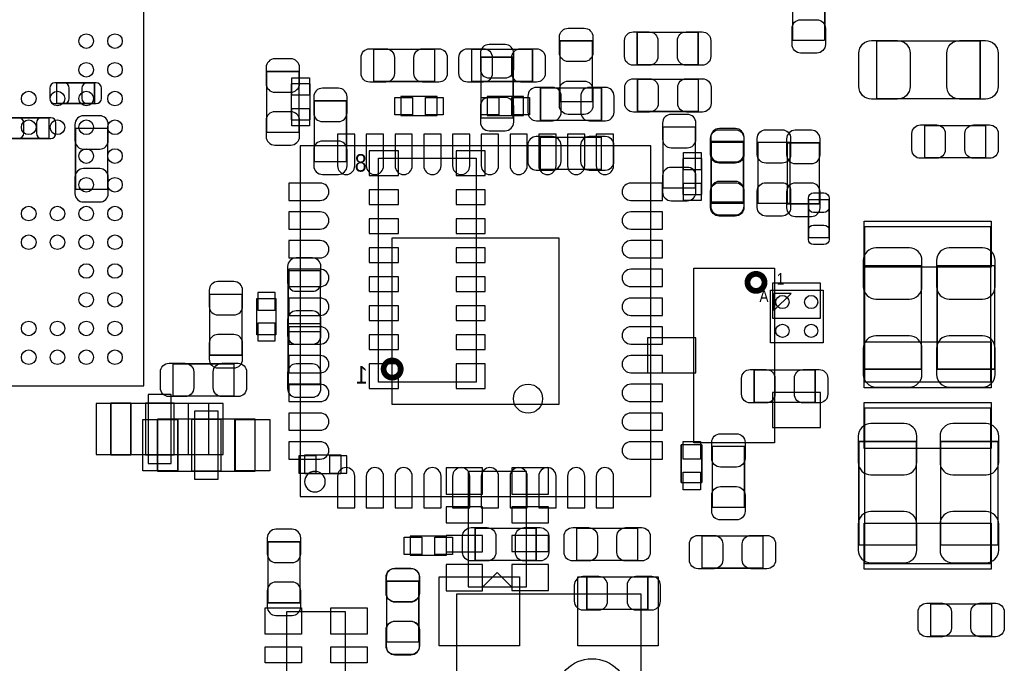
# Model space of a CAD drawing. Extents: x 7.2 to 74.8, y 33.9 to 67.
# Tile 6 of 11: x 38.4 to 55.5, y 40.9 to 52.1. Entities that reach past the tile are written whole.
import ezdxf

# ---------------------------------------------------------------- set-up
doc = ezdxf.new("R2010")
doc.units = 0
for name, color, linetype in [('PG_ASSEMBLY_BOTTOM', 43, 'CONTINUOUS'), ('PG_ASSEMBLY_TOP', 7, 'CONTINUOUS'), ('PIN_BOTTOM', 211, 'CONTINUOUS'), ('PIN_TOP', 173, 'CONTINUOUS')]:
    doc.layers.add(name, color=color, linetype=linetype)

msp = doc.modelspace()

# ---------------------------------------------------------------- linework, layer by layer
at = {"layer": 'PG_ASSEMBLY_BOTTOM', "const_width": 0.024892}
for points in [[(46.420532, 50.391822), (46.980348, 50.391822), (46.980348, 51.452018), (46.420532, 51.452018), (46.420532, 50.391822)], [(43.254168, 51.203098), (42.694352, 51.203098), (42.694352, 50.142902), (43.254168, 50.142902), (43.254168, 51.203098)], [(39.699438, 51.005486), (39.039546, 51.005486)], [(39.039546, 51.005486), (39.039546, 50.645314)], [(39.699438, 50.645314), (39.699438, 51.005486)], [(48.515778, 50.354992), (48.515778, 50.914808), (47.455582, 50.914808), (47.455582, 50.354992), (48.515778, 50.354992)], [(44.082208, 50.692558), (43.522392, 50.692558), (43.522392, 49.632362), (44.082208, 49.632362), (44.082208, 50.692558)], [(39.039546, 50.645314), (39.699438, 50.645314)], [(38.909498, 50.39741), (38.249606, 50.39741)], [(38.909498, 50.037238), (38.909498, 50.39741)], [(39.368984, 50.212498), (39.368984, 49.152302)], [(39.9288, 50.212498), (39.368984, 50.212498)], [(39.9288, 49.152302), (39.9288, 50.212498)], [(50.147728, 50.235358), (49.587912, 50.235358), (49.587912, 49.175162), (50.147728, 49.175162), (50.147728, 50.235358)], [(38.249606, 50.037238), (38.909498, 50.037238)], [(48.513238, 49.499012), (48.513238, 50.058828), (47.453042, 50.058828), (47.453042, 49.499012), (48.513238, 49.499012)], [(50.426112, 48.928782), (50.985928, 48.928782), (50.985928, 49.988978), (50.426112, 49.988978), (50.426112, 48.928782)], [(51.746912, 48.900842), (52.306728, 48.900842), (52.306728, 49.961038), (51.746912, 49.961038), (51.746912, 48.900842)], [(39.368984, 49.152302), (39.9288, 49.152302)], [(53.080158, 47.82312), (53.080158, 46.023276)], [(54.08041, 47.82312), (53.080158, 47.82312)], [(54.08041, 46.023276), (54.08041, 47.82312)], [(54.354222, 47.82312), (54.354222, 46.023276)], [(55.354474, 47.82312), (54.354222, 47.82312)], [(55.354474, 46.023276), (55.354474, 47.82312)], [(43.627548, 47.738284), (43.067732, 47.738284), (43.067732, 46.678088), (43.627548, 46.678088), (43.627548, 47.738284)], [(42.263568, 47.327058), (41.703752, 47.327058), (41.703752, 46.266862), (42.263568, 46.266862), (42.263568, 47.327058)], [(43.627548, 46.816264), (43.067732, 46.816264), (43.067732, 45.756068), (43.627548, 45.756068), (43.627548, 46.816264)], [(53.080158, 46.023276), (54.08041, 46.023276)], [(54.354222, 46.023276), (55.354474, 46.023276)], [(53.992018, 44.765722), (52.991766, 44.765722)], [(52.991766, 44.765722), (52.991766, 42.965878)], [(53.992018, 42.965878), (53.992018, 44.765722)], [(55.414418, 44.765722), (54.414166, 44.765722)], [(54.414166, 44.765722), (54.414166, 42.965878)], [(55.414418, 42.965878), (55.414418, 44.765722)], [(42.714672, 41.959022), (43.274488, 41.959022), (43.274488, 43.019218), (42.714672, 43.019218), (42.714672, 41.959022)], [(52.991766, 42.965878), (53.992018, 42.965878)], [(54.414166, 42.965878), (55.414418, 42.965878)], [(45.342048, 42.335958), (44.782232, 42.335958), (44.782232, 41.275762), (45.342048, 41.275762), (45.342048, 42.335958)], [(49.322482, 41.846754), (49.322482, 42.40657), (48.262286, 42.40657), (48.262286, 41.846754), (49.322482, 41.846754)]]:
    msp.add_lwpolyline(points, dxfattribs=at)
at = {"layer": 'PG_ASSEMBLY_BOTTOM'}
for points in [[(44.63542, 45.79493), (44.63542, 49.69637), (46.33722, 49.69637), (46.33722, 45.79493)], [(51.522884, 47.783496), (51.522884, 44.743624), (50.122836, 44.743624), (50.122836, 47.783496)], [(42.85488, 46.6217), (42.52468, 46.6217), (42.52468, 47.25162), (42.85488, 47.25162)], [(39.983156, 45.433488), (39.983156, 44.533312), (40.332914, 44.533312), (40.332914, 45.433488)], [(40.583104, 45.433488), (40.583104, 44.533312), (41.082976, 44.533312), (41.082976, 45.433488)], [(41.682924, 45.433488), (41.682924, 44.533312), (41.333166, 44.533312), (41.333166, 45.433488)], [(43.35526, 44.20108), (43.35526, 44.53128), (43.98518, 44.53128), (43.98518, 44.20108)]]:
    msp.add_lwpolyline(points, close=True, dxfattribs=at)
for points, const_width in [([(51.351942, 47.53356, 1), (51.055778, 47.53356, 1), (51.351942, 47.53356)], 0.1016), ([(45.025818, 46.025562, 0.999739), (44.72686, 46.025816, 1.000261), (45.025818, 46.025562)], 0.09906)]:
    msp.add_lwpolyline(points, format="xyb", dxfattribs=dict(at, const_width=const_width))
for points in [[(39.983156, 45.433488), (41.682924, 45.433488), (41.682924, 44.533312), (39.983156, 44.533312), (39.983156, 45.433488)], [(47.21098, 44.24172), (46.19498, 44.24172)], [(46.19498, 44.24172), (46.19498, 42.23512)], [(47.21098, 42.23512), (47.21098, 44.24172)], [(46.70298, 42.48404), (46.44898, 42.23004)], [(46.70298, 42.48404), (46.95698, 42.23004)], [(46.19498, 42.23512), (47.21098, 42.23512)]]:
    msp.add_lwpolyline(points, dxfattribs=at)
at = {"layer": 'PG_ASSEMBLY_TOP'}
for points in [[(40.55491, 45.731938), (40.55491, 59.73191)], [(55.290466, 48.501046), (53.090572, 48.501046)], [(53.090572, 48.501046), (53.090572, 45.801026)], [(55.290466, 45.801026), (55.290466, 48.501046)], [(51.453542, 46.482762), (51.453542, 47.400718), (52.371498, 47.400718), (52.371498, 46.482762), (51.453542, 46.482762)], [(26.554938, 45.731938), (40.55491, 45.731938)], [(53.090572, 45.801026), (55.290466, 45.801026)], [(55.290212, 45.34281), (53.090318, 45.34281)], [(53.090318, 45.34281), (53.090318, 42.64279)], [(55.290212, 42.64279), (55.290212, 45.34281)], [(40.793416, 44.251372), (42.493184, 44.251372), (42.493184, 45.151548), (40.793416, 45.151548), (40.793416, 44.251372)], [(53.090318, 42.64279), (55.290212, 42.64279)], [(45.9994, 39.601394), (45.9994, 42.115994)], [(45.9994, 42.115994), (49.1998, 42.115994)], [(49.1998, 42.115994), (49.1998, 39.601394)], [(43.04538, 39.79926), (43.04538, 41.80586), (44.06138, 41.80586), (44.06138, 39.79926), (43.04538, 39.79926)]]:
    msp.add_lwpolyline(points, dxfattribs=at)
at = {"layer": 'PG_ASSEMBLY_TOP', "const_width": 0.024892}
for points in [[(51.840384, 51.743102), (51.840384, 52.803298)], [(52.4002, 52.803298), (52.4002, 51.743102)], [(50.197258, 51.882548), (50.197258, 51.322732), (49.137062, 51.322732), (49.137062, 51.882548), (50.197258, 51.882548)], [(47.796196, 51.736498), (48.356012, 51.736498), (48.356012, 50.676302), (47.796196, 50.676302), (47.796196, 51.736498)], [(52.4002, 51.743102), (51.840384, 51.743102)], [(53.30317, 51.731926), (55.103014, 51.731926)], [(53.30317, 50.731674), (53.30317, 51.731926)], [(55.103014, 51.731926), (55.103014, 50.731674)], [(45.615098, 51.587908), (45.615098, 51.028092), (44.554902, 51.028092), (44.554902, 51.587908), (45.615098, 51.587908)], [(47.316898, 51.587908), (47.316898, 51.028092), (46.256702, 51.028092), (46.256702, 51.587908), (47.316898, 51.587908)], [(49.142142, 50.507392), (49.142142, 51.067208), (50.202338, 51.067208), (50.202338, 50.507392), (49.142142, 50.507392)], [(55.103014, 50.731674), (53.30317, 50.731674)], [(54.135782, 50.262028), (55.195978, 50.262028)], [(54.135782, 49.702212), (54.135782, 50.262028)], [(55.195978, 50.262028), (55.195978, 49.702212)], [(50.423572, 49.968658), (50.983388, 49.968658), (50.983388, 48.908462), (50.423572, 48.908462), (50.423572, 49.968658)], [(51.796188, 48.908462), (51.236372, 48.908462), (51.236372, 49.968658), (51.796188, 49.968658), (51.796188, 48.908462)], [(55.195978, 49.702212), (54.135782, 49.702212)], [(52.115974, 48.311054), (52.115974, 48.970946)], [(52.115974, 48.970946), (52.476146, 48.970946)], [(52.476146, 48.970946), (52.476146, 48.311054)], [(52.476146, 48.311054), (52.115974, 48.311054)], [(42.125138, 46.116748), (42.125138, 45.556932), (41.064942, 45.556932), (41.064942, 46.116748), (42.125138, 46.116748)], [(51.172364, 46.007528), (52.23256, 46.007528)], [(51.172364, 45.447712), (51.172364, 46.007528)], [(52.23256, 46.007528), (52.23256, 45.447712)], [(52.23256, 45.447712), (51.172364, 45.447712)], [(49.90211, 44.049188), (49.90211, 44.70908)], [(49.90211, 44.70908), (50.262282, 44.70908)], [(50.262282, 44.70908), (50.262282, 44.049188)], [(51.003708, 43.62069), (50.443892, 43.62069), (50.443892, 44.680886), (51.003708, 44.680886), (51.003708, 43.62069)], [(50.262282, 44.049188), (49.90211, 44.049188)], [(46.320202, 42.696892), (46.320202, 43.256708)], [(46.320202, 43.256708), (47.380398, 43.256708)], [(47.380398, 43.256708), (47.380398, 42.696892)], [(48.085502, 43.256708), (49.145698, 43.256708)], [(48.085502, 42.696892), (48.085502, 43.256708)], [(49.145698, 43.256708), (49.145698, 42.696892)], [(50.264822, 42.562272), (50.264822, 43.122088), (51.325018, 43.122088), (51.325018, 42.562272), (50.264822, 42.562272)], [(47.380398, 42.696892), (46.320202, 42.696892)], [(49.145698, 42.696892), (48.085502, 42.696892)], [(45.339508, 41.278302), (44.779692, 41.278302), (44.779692, 42.338498), (45.339508, 42.338498), (45.339508, 41.278302)], [(54.241954, 41.380156), (54.241954, 41.939972)], [(54.241954, 41.939972), (55.30215, 41.939972)], [(55.30215, 41.939972), (55.30215, 41.380156)], [(55.30215, 41.380156), (54.241954, 41.380156)]]:
    msp.add_lwpolyline(points, dxfattribs=at)
at = {"layer": 'PG_ASSEMBLY_TOP'}
for points in [[(43.119802, 50.360072), (43.450002, 50.360072), (43.450002, 50.989992), (43.119802, 50.989992)], [(45.028104, 50.765456), (45.028104, 50.435256), (45.658024, 50.435256), (45.658024, 50.765456)], [(46.527974, 50.765456), (46.527974, 50.435256), (47.157894, 50.435256), (47.157894, 50.765456)], [(43.276012, 43.810682), (49.376076, 43.810682), (49.376076, 49.910746), (43.276012, 49.910746)], [(49.93132, 49.0601), (50.26152, 49.0601), (50.26152, 49.69002), (49.93132, 49.69002)], [(51.51247, 47.34179), (51.51247, 47.041816), (51.812444, 47.34179)], [(40.793416, 44.251372), (40.793416, 45.151548), (41.143174, 45.151548), (41.143174, 44.251372)], [(41.393364, 44.251372), (41.393364, 45.151548), (41.893236, 45.151548), (41.893236, 44.251372)], [(42.493184, 44.251372), (42.493184, 45.151548), (42.143426, 45.151548), (42.143426, 44.251372)], [(45.18914, 43.1165), (45.18914, 42.7863), (45.81906, 42.7863), (45.81906, 43.1165)]]:
    msp.add_lwpolyline(points, close=True, dxfattribs=at)
msp.add_lwpolyline([(43.711622, 44.066714, 1), (43.352466, 44.066714, 1), (43.711622, 44.066714)], format="xyb", dxfattribs=at)
at = {"layer": 'PIN_BOTTOM'}
for points in [[(46.410372, 51.521868), (46.410372, 51.24196, 0.414846), (46.560486, 51.091846), (46.840394, 51.091846, 0.414846), (46.990508, 51.24196), (46.990508, 51.521868, 0.414846), (46.840394, 51.671982), (46.560486, 51.671982, 0.414846)], [(42.684192, 51.272948), (42.684192, 50.99304, 0.414846), (42.834306, 50.842926), (43.114214, 50.842926, 0.414846), (43.264328, 50.99304), (43.264328, 51.272948, 0.414846), (43.114214, 51.423062), (42.834306, 51.423062, 0.414846)], [(39.009574, 50.645314), (39.169594, 50.645314, 0.413587), (39.25951, 50.735484), (39.25951, 50.915316, 0.413587), (39.169594, 51.005486), (39.009574, 51.005486, 0.413587), (38.919658, 50.915316), (38.919658, 50.735484, 0.413587)], [(39.72941, 51.005486), (39.56939, 51.005486, 0.413587), (39.479474, 50.915316), (39.479474, 50.735484, 0.413587), (39.56939, 50.645314), (39.72941, 50.645314, 0.413587), (39.819326, 50.735484), (39.819326, 50.915316, 0.413587)], [(43.512232, 50.762408), (43.512232, 50.4825, 0.414846), (43.662346, 50.332386), (43.942254, 50.332386, 0.414846), (44.092368, 50.4825), (44.092368, 50.762408, 0.414846), (43.942254, 50.912522), (43.662346, 50.912522, 0.414846)], [(47.385732, 50.344832), (47.66564, 50.344832, 0.414846), (47.815754, 50.494946), (47.815754, 50.774854, 0.414846), (47.66564, 50.924968), (47.385732, 50.924968, 0.414846), (47.235618, 50.774854), (47.235618, 50.494946, 0.414846)], [(48.585628, 50.924968), (48.30572, 50.924968, 0.414846), (48.155606, 50.774854), (48.155606, 50.494946, 0.414846), (48.30572, 50.344832), (48.585628, 50.344832, 0.414846), (48.735742, 50.494946), (48.735742, 50.774854, 0.414846)], [(46.990508, 50.321972), (46.990508, 50.60188, 0.414846), (46.840394, 50.751994), (46.560486, 50.751994, 0.414846), (46.410372, 50.60188), (46.410372, 50.321972, 0.414846), (46.560486, 50.171858), (46.840394, 50.171858, 0.414846)], [(38.219634, 50.037238), (38.379654, 50.037238, 0.413587), (38.46957, 50.127408), (38.46957, 50.30724, 0.413587), (38.379654, 50.39741), (38.219634, 50.39741, 0.413587), (38.129718, 50.30724), (38.129718, 50.127408, 0.413587)], [(38.93947, 50.39741), (38.77945, 50.39741, 0.413587), (38.689534, 50.30724), (38.689534, 50.127408, 0.413587), (38.77945, 50.037238), (38.93947, 50.037238, 0.413587), (39.029386, 50.127408), (39.029386, 50.30724, 0.413587)], [(39.358824, 50.282348), (39.358824, 50.00244, 0.414846), (39.508938, 49.852326), (39.788846, 49.852326, 0.414846), (39.93896, 50.00244), (39.93896, 50.282348, 0.414846), (39.788846, 50.432462), (39.508938, 50.432462, 0.414846)], [(43.264328, 50.073052), (43.264328, 50.35296, 0.414846), (43.114214, 50.503074), (42.834306, 50.503074, 0.414846), (42.684192, 50.35296), (42.684192, 50.073052, 0.414846), (42.834306, 49.922938), (43.114214, 49.922938, 0.414846)], [(49.577752, 50.305208), (49.577752, 50.0253, 0.414846), (49.727866, 49.875186), (50.007774, 49.875186, 0.414846), (50.157888, 50.0253), (50.157888, 50.305208, 0.414846), (50.007774, 50.455322), (49.727866, 50.455322, 0.414846)], [(50.415952, 50.058828), (50.415952, 49.77892, 0.414846), (50.566066, 49.628806), (50.845974, 49.628806, 0.414846), (50.996088, 49.77892), (50.996088, 50.058828, 0.414846), (50.845974, 50.208942), (50.566066, 50.208942, 0.414846)], [(51.736752, 50.030888), (51.736752, 49.75098, 0.414846), (51.886866, 49.600866), (52.166774, 49.600866, 0.414846), (52.316888, 49.75098), (52.316888, 50.030888, 0.414846), (52.166774, 50.181002), (51.886866, 50.181002, 0.414846)], [(47.383192, 49.488852), (47.6631, 49.488852, 0.414846), (47.813214, 49.638966), (47.813214, 49.918874, 0.414846), (47.6631, 50.068988), (47.383192, 50.068988, 0.414846), (47.233078, 49.918874), (47.233078, 49.638966, 0.414846)], [(48.583088, 50.068988), (48.30318, 50.068988, 0.414846), (48.153066, 49.918874), (48.153066, 49.638966, 0.414846), (48.30318, 49.488852), (48.583088, 49.488852, 0.414846), (48.733202, 49.638966), (48.733202, 49.918874, 0.414846)], [(44.092368, 49.562512), (44.092368, 49.84242, 0.414846), (43.942254, 49.992534), (43.662346, 49.992534, 0.414846), (43.512232, 49.84242), (43.512232, 49.562512, 0.414846), (43.662346, 49.412398), (43.942254, 49.412398, 0.414846)], [(39.93896, 49.082452), (39.93896, 49.36236, 0.414846), (39.788846, 49.512474), (39.508938, 49.512474, 0.414846), (39.358824, 49.36236), (39.358824, 49.082452, 0.414846), (39.508938, 48.932338), (39.788846, 48.932338, 0.414846)], [(50.157888, 49.105312), (50.157888, 49.38522, 0.414846), (50.007774, 49.535334), (49.727866, 49.535334, 0.414846), (49.577752, 49.38522), (49.577752, 49.105312, 0.414846), (49.727866, 48.955198), (50.007774, 48.955198, 0.414846)], [(50.996088, 48.858932), (50.996088, 49.13884, 0.414846), (50.845974, 49.288954), (50.566066, 49.288954, 0.414846), (50.415952, 49.13884), (50.415952, 48.858932, 0.414846), (50.566066, 48.708818), (50.845974, 48.708818, 0.414846)], [(52.316888, 48.830992), (52.316888, 49.1109, 0.414846), (52.166774, 49.261014), (51.886866, 49.261014, 0.414846), (51.736752, 49.1109), (51.736752, 48.830992, 0.414846), (51.886866, 48.680878), (52.166774, 48.680878, 0.414846)], [(53.070252, 47.91329), (53.070252, 47.463202, 0.414414), (53.290216, 47.243238), (53.870352, 47.243238, 0.414414), (54.090316, 47.463202), (54.090316, 47.91329, 0.414414), (53.870352, 48.133254), (53.290216, 48.133254, 0.414414)], [(54.344316, 47.91329), (54.344316, 47.463202, 0.414414), (54.56428, 47.243238), (55.144416, 47.243238, 0.414414), (55.36438, 47.463202), (55.36438, 47.91329, 0.414414), (55.144416, 48.133254), (54.56428, 48.133254, 0.414414)], [(43.057572, 47.808134), (43.057572, 47.528226, 0.414846), (43.207686, 47.378112), (43.487594, 47.378112, 0.414846), (43.637708, 47.528226), (43.637708, 47.808134, 0.414846), (43.487594, 47.958248), (43.207686, 47.958248, 0.414846)], [(41.693592, 47.396908), (41.693592, 47.117, 0.414846), (41.843706, 46.966886), (42.123614, 46.966886, 0.414846), (42.273728, 47.117), (42.273728, 47.396908, 0.414846), (42.123614, 47.547022), (41.843706, 47.547022, 0.414846)], [(43.637708, 46.608238), (43.637708, 46.888146, 0.414846), (43.487594, 47.03826), (43.207686, 47.03826, 0.414846), (43.057572, 46.888146), (43.057572, 46.608238, 0.414846), (43.207686, 46.458124), (43.487594, 46.458124, 0.414846)], [(43.057572, 46.886114), (43.057572, 46.606206, 0.414846), (43.207686, 46.456092), (43.487594, 46.456092, 0.414846), (43.637708, 46.606206), (43.637708, 46.886114, 0.414846), (43.487594, 47.036228), (43.207686, 47.036228, 0.414846)], [(42.273728, 46.197012), (42.273728, 46.47692, 0.414846), (42.123614, 46.627034), (41.843706, 46.627034, 0.414846), (41.693592, 46.47692), (41.693592, 46.197012, 0.414846), (41.843706, 46.046898), (42.123614, 46.046898, 0.414846)], [(54.090316, 45.933106), (54.090316, 46.383194, 0.414414), (53.870352, 46.603158), (53.290216, 46.603158, 0.414414), (53.070252, 46.383194), (53.070252, 45.933106, 0.414414), (53.290216, 45.713142), (53.870352, 45.713142, 0.414414)], [(55.36438, 45.933106), (55.36438, 46.383194, 0.414414), (55.144416, 46.603158), (54.56428, 46.603158, 0.414414), (54.344316, 46.383194), (54.344316, 45.933106, 0.414414), (54.56428, 45.713142), (55.144416, 45.713142, 0.414414)], [(43.637708, 45.686218), (43.637708, 45.966126, 0.414846), (43.487594, 46.11624), (43.207686, 46.11624, 0.414846), (43.057572, 45.966126), (43.057572, 45.686218, 0.414846), (43.207686, 45.536104), (43.487594, 45.536104, 0.414846)], [(52.98186, 44.855892), (52.98186, 44.405804, 0.414414), (53.201824, 44.18584), (53.78196, 44.18584, 0.414414), (54.001924, 44.405804), (54.001924, 44.855892, 0.414414), (53.78196, 45.075856), (53.201824, 45.075856, 0.414414)], [(54.40426, 44.855892), (54.40426, 44.405804, 0.414414), (54.624224, 44.18584), (55.20436, 44.18584, 0.414414), (55.424324, 44.405804), (55.424324, 44.855892, 0.414414), (55.20436, 45.075856), (54.624224, 45.075856, 0.414414)], [(54.001924, 42.875708), (54.001924, 43.325796, 0.414414), (53.78196, 43.54576), (53.201824, 43.54576, 0.414414), (52.98186, 43.325796), (52.98186, 42.875708, 0.414414), (53.201824, 42.655744), (53.78196, 42.655744, 0.414414)], [(55.424324, 42.875708), (55.424324, 43.325796, 0.414414), (55.20436, 43.54576), (54.624224, 43.54576, 0.414414), (54.40426, 43.325796), (54.40426, 42.875708, 0.414414), (54.624224, 42.655744), (55.20436, 42.655744, 0.414414)], [(42.704512, 43.089068), (42.704512, 42.80916, 0.414846), (42.854626, 42.659046), (43.134534, 42.659046, 0.414846), (43.284648, 42.80916), (43.284648, 43.089068, 0.414846), (43.134534, 43.239182), (42.854626, 43.239182, 0.414846)], [(44.772072, 42.405808), (44.772072, 42.1259, 0.414846), (44.922186, 41.975786), (45.202094, 41.975786, 0.414846), (45.352208, 42.1259), (45.352208, 42.405808, 0.414846), (45.202094, 42.555922), (44.922186, 42.555922, 0.414846)], [(43.284648, 41.889172), (43.284648, 42.16908, 0.414846), (43.134534, 42.319194), (42.854626, 42.319194, 0.414846), (42.704512, 42.16908), (42.704512, 41.889172, 0.414846), (42.854626, 41.739058), (43.134534, 41.739058, 0.414846)], [(48.192436, 41.836594), (48.472344, 41.836594, 0.414846), (48.622458, 41.986708), (48.622458, 42.266616, 0.414846), (48.472344, 42.41673), (48.192436, 42.41673, 0.414846), (48.042322, 42.266616), (48.042322, 41.986708, 0.414846)], [(49.392332, 42.41673), (49.112424, 42.41673, 0.414846), (48.96231, 42.266616), (48.96231, 41.986708, 0.414846), (49.112424, 41.836594), (49.392332, 41.836594, 0.414846), (49.542446, 41.986708), (49.542446, 42.266616, 0.414846)], [(45.352208, 41.205912), (45.352208, 41.48582, 0.414846), (45.202094, 41.635934), (44.922186, 41.635934, 0.414846), (44.772072, 41.48582), (44.772072, 41.205912, 0.414846), (44.922186, 41.055798), (45.202094, 41.055798, 0.414846)]]:
    msp.add_lwpolyline(points, format="xyb", close=True, dxfattribs=at)
for points in [[(44.98594, 49.82337), (44.47794, 49.82337), (44.47794, 49.39157), (44.98594, 49.39157)], [(45.9867, 49.39157), (46.4947, 49.39157), (46.4947, 49.82337), (45.9867, 49.82337)], [(44.47794, 48.88865), (44.98594, 48.88865), (44.98594, 49.14265), (44.47794, 49.14265)], [(45.9867, 48.88865), (46.4947, 48.88865), (46.4947, 49.14265), (45.9867, 49.14265)], [(44.47794, 48.38573), (44.98594, 48.38573), (44.98594, 48.63973), (44.47794, 48.63973)], [(45.9867, 48.38573), (46.4947, 48.38573), (46.4947, 48.63973), (45.9867, 48.63973)], [(44.47794, 47.88027), (44.98594, 47.88027), (44.98594, 48.13427), (44.47794, 48.13427)], [(45.9867, 47.88027), (46.4947, 47.88027), (46.4947, 48.13427), (45.9867, 48.13427)], [(44.47794, 47.37735), (44.98594, 47.37735), (44.98594, 47.63135), (44.47794, 47.63135)], [(45.9867, 47.37735), (46.4947, 47.37735), (46.4947, 47.63135), (45.9867, 47.63135)], [(52.326794, 47.51832), (51.488594, 47.51832), (51.488594, 46.90872), (52.326794, 46.90872)], [(42.53738, 47.051214), (42.84218, 47.051214), (42.84218, 47.356014), (42.53738, 47.356014)], [(44.47794, 46.87189), (44.98594, 46.87189), (44.98594, 47.12589), (44.47794, 47.12589)], [(45.9867, 46.87189), (46.4947, 46.87189), (46.4947, 47.12589), (45.9867, 47.12589)], [(42.53738, 46.517306), (42.84218, 46.517306), (42.84218, 46.822106), (42.53738, 46.822106)], [(44.47794, 46.36897), (44.98594, 46.36897), (44.98594, 46.62297), (44.47794, 46.62297)], [(45.9867, 46.36897), (46.4947, 46.36897), (46.4947, 46.62297), (45.9867, 46.62297)], [(50.157126, 46.56836), (49.318926, 46.56836), (49.318926, 45.95876), (50.157126, 45.95876)], [(44.98594, 46.11751), (44.47794, 46.11751), (44.47794, 45.68571), (44.98594, 45.68571)], [(45.9867, 45.68571), (46.4947, 45.68571), (46.4947, 46.11751), (45.9867, 46.11751)], [(40.633015, 45.583348), (40.633015, 44.383452), (41.033065, 44.383452), (41.033065, 45.583348)], [(52.326794, 45.6184), (51.488594, 45.6184), (51.488594, 45.0088), (52.326794, 45.0088)], [(39.72814, 45.4279), (39.72814, 44.5389), (40.33774, 44.5389), (40.33774, 45.4279)], [(41.32834, 45.4279), (41.32834, 44.5389), (41.93794, 44.5389), (41.93794, 45.4279)], [(43.250866, 44.51858), (43.250866, 44.21378), (43.555666, 44.21378), (43.555666, 44.51858)], [(43.784774, 44.51858), (43.784774, 44.21378), (44.089574, 44.21378), (44.089574, 44.51858)], [(45.81398, 43.848528), (46.44898, 43.848528), (46.44898, 44.305728), (45.81398, 44.305728)], [(46.95698, 43.84929), (47.59198, 43.84929), (47.59198, 44.30649), (46.95698, 44.30649)], [(45.81398, 43.348402), (46.44898, 43.348402), (46.44898, 43.627802), (45.81398, 43.627802)], [(46.95698, 43.349164), (47.59198, 43.349164), (47.59198, 43.628564), (46.95698, 43.628564)], [(45.81398, 42.848276), (46.44898, 42.848276), (46.44898, 43.127676), (45.81398, 43.127676)], [(46.95698, 42.849038), (47.59198, 42.849038), (47.59198, 43.128438), (46.95698, 43.128438)], [(45.81398, 42.16781), (46.44898, 42.16781), (46.44898, 42.62501), (45.81398, 42.62501)], [(46.95698, 42.171112), (47.59198, 42.171112), (47.59198, 42.628312), (46.95698, 42.628312)]]:
    msp.add_lwpolyline(points, close=True, dxfattribs=at)
for centre, radius in [((47.238666, 45.510704), 0.254), ((48.35144, 40.35044), 0.635)]:
    msp.add_circle(centre, radius, dxfattribs=at)
at = {"layer": 'PIN_TOP'}
for points in [[(51.830224, 51.673252), (51.830224, 51.95316, -0.414846), (51.980338, 52.103274), (52.260246, 52.103274, -0.414846), (52.41036, 51.95316), (52.41036, 51.673252, -0.414846), (52.260246, 51.523138), (51.980338, 51.523138, -0.414846)], [(48.366172, 51.806348), (48.366172, 51.52644, -0.414846), (48.216058, 51.376326), (47.93615, 51.376326, -0.414846), (47.786036, 51.52644), (47.786036, 51.806348, -0.414846), (47.93615, 51.956462), (48.216058, 51.956462, -0.414846)], [(49.067212, 51.892708), (49.34712, 51.892708, -0.414846), (49.497234, 51.742594), (49.497234, 51.462686, -0.414846), (49.34712, 51.312572), (49.067212, 51.312572, -0.414846), (48.917098, 51.462686), (48.917098, 51.742594, -0.414846)], [(50.267108, 51.312572), (49.9872, 51.312572, -0.414846), (49.837086, 51.462686), (49.837086, 51.742594, -0.414846), (49.9872, 51.892708), (50.267108, 51.892708, -0.414846), (50.417222, 51.742594), (50.417222, 51.462686, -0.414846)], [(53.213, 51.741832), (53.663088, 51.741832, -0.414414), (53.883052, 51.521868), (53.883052, 50.941732, -0.414414), (53.663088, 50.721768), (53.213, 50.721768, -0.414414), (52.993036, 50.941732), (52.993036, 51.521868, -0.414414)], [(55.193184, 50.721768), (54.743096, 50.721768, -0.414414), (54.523132, 50.941732), (54.523132, 51.521868, -0.414414), (54.743096, 51.741832), (55.193184, 51.741832, -0.414414), (55.413148, 51.521868), (55.413148, 50.941732, -0.414414)], [(44.485052, 51.598068), (44.76496, 51.598068, -0.414846), (44.915074, 51.447954), (44.915074, 51.168046, -0.414846), (44.76496, 51.017932), (44.485052, 51.017932, -0.414846), (44.334938, 51.168046), (44.334938, 51.447954, -0.414846)], [(45.684948, 51.017932), (45.40504, 51.017932, -0.414846), (45.254926, 51.168046), (45.254926, 51.447954, -0.414846), (45.40504, 51.598068), (45.684948, 51.598068, -0.414846), (45.835062, 51.447954), (45.835062, 51.168046, -0.414846)], [(46.186852, 51.598068), (46.46676, 51.598068, -0.414846), (46.616874, 51.447954), (46.616874, 51.168046, -0.414846), (46.46676, 51.017932), (46.186852, 51.017932, -0.414846), (46.036738, 51.168046), (46.036738, 51.447954, -0.414846)], [(47.386748, 51.017932), (47.10684, 51.017932, -0.414846), (46.956726, 51.168046), (46.956726, 51.447954, -0.414846), (47.10684, 51.598068), (47.386748, 51.598068, -0.414846), (47.536862, 51.447954), (47.536862, 51.168046, -0.414846)], [(47.786036, 50.606452), (47.786036, 50.88636, -0.414846), (47.93615, 51.036474), (48.216058, 51.036474, -0.414846), (48.366172, 50.88636), (48.366172, 50.606452, -0.414846), (48.216058, 50.456338), (47.93615, 50.456338, -0.414846)], [(49.072292, 51.077368), (49.3522, 51.077368, -0.414846), (49.502314, 50.927254), (49.502314, 50.647346, -0.414846), (49.3522, 50.497232), (49.072292, 50.497232, -0.414846), (48.922178, 50.647346), (48.922178, 50.927254, -0.414846)], [(50.272188, 50.497232), (49.99228, 50.497232, -0.414846), (49.842166, 50.647346), (49.842166, 50.927254, -0.414846), (49.99228, 51.077368), (50.272188, 51.077368, -0.414846), (50.422302, 50.927254), (50.422302, 50.647346, -0.414846)], [(50.993548, 50.038508), (50.993548, 49.7586, -0.414846), (50.843434, 49.608486), (50.563526, 49.608486, -0.414846), (50.413412, 49.7586), (50.413412, 50.038508, -0.414846), (50.563526, 50.188622), (50.843434, 50.188622, -0.414846)], [(51.806348, 50.038508), (51.806348, 49.7586, -0.414846), (51.656234, 49.608486), (51.376326, 49.608486, -0.414846), (51.226212, 49.7586), (51.226212, 50.038508, -0.414846), (51.376326, 50.188622), (51.656234, 50.188622, -0.414846)], [(54.065932, 50.272188), (54.34584, 50.272188, -0.414846), (54.495954, 50.122074), (54.495954, 49.842166, -0.414846), (54.34584, 49.692052), (54.065932, 49.692052, -0.414846), (53.915818, 49.842166), (53.915818, 50.122074, -0.414846)], [(55.265828, 49.692052), (54.98592, 49.692052, -0.414846), (54.835806, 49.842166), (54.835806, 50.122074, -0.414846), (54.98592, 50.272188), (55.265828, 50.272188, -0.414846), (55.415942, 50.122074), (55.415942, 49.842166, -0.414846)], [(44.226226, 50.110644), (43.925998, 50.110644), (43.925998, 49.560734, 0.414214), (44.076112, 49.41062, 0.414214), (44.226226, 49.560734)], [(44.726098, 50.110644), (44.42587, 50.110644), (44.42587, 49.560734, 0.414214), (44.575984, 49.41062, 0.414214), (44.726098, 49.560734)], [(45.226224, 50.110644), (44.925996, 50.110644), (44.925996, 49.560734, 0.414214), (45.07611, 49.41062, 0.414214), (45.226224, 49.560734)], [(45.726096, 50.110644), (45.425868, 50.110644), (45.425868, 49.560734, 0.414214), (45.575982, 49.41062, 0.414214), (45.726096, 49.560734)], [(46.226222, 50.110644), (45.925994, 50.110644), (45.925994, 49.560734, 0.414214), (46.076108, 49.41062, 0.414214), (46.226222, 49.560734)], [(46.726094, 50.110644), (46.425866, 50.110644), (46.425866, 49.560734, 0.414214), (46.57598, 49.41062, 0.414214), (46.726094, 49.560734)], [(47.22622, 50.110644), (46.925992, 50.110644), (46.925992, 49.560734, 0.414214), (47.076106, 49.41062, 0.414214), (47.22622, 49.560734)], [(47.726092, 50.110644), (47.425864, 50.110644), (47.425864, 49.560734, 0.414214), (47.575978, 49.41062, 0.414214), (47.726092, 49.560734)], [(48.226218, 50.110644), (47.92599, 50.110644), (47.92599, 49.560734, 0.414214), (48.076104, 49.41062, 0.414214), (48.226218, 49.560734)], [(48.72609, 50.110644), (48.425862, 50.110644), (48.425862, 49.560734, 0.414214), (48.575976, 49.41062, 0.414214), (48.72609, 49.560734)], [(43.076114, 49.26076), (43.076114, 48.960532), (43.626024, 48.960532, 0.414214), (43.776138, 49.110646, 0.414214), (43.626024, 49.26076)], [(49.575974, 48.960532), (49.575974, 49.26076), (49.026064, 49.26076, 0.414214), (48.87595, 49.110646, 0.414214), (49.026064, 48.960532)], [(50.413412, 48.838612), (50.413412, 49.11852, -0.414846), (50.563526, 49.268634), (50.843434, 49.268634, -0.414846), (50.993548, 49.11852), (50.993548, 48.838612, -0.414846), (50.843434, 48.688498), (50.563526, 48.688498, -0.414846)], [(51.226212, 48.838612), (51.226212, 49.11852, -0.414846), (51.376326, 49.268634), (51.656234, 49.268634, -0.414846), (51.806348, 49.11852), (51.806348, 48.838612, -0.414846), (51.656234, 48.688498), (51.376326, 48.688498, -0.414846)], [(52.476146, 49.000918), (52.476146, 48.840898, -0.413587), (52.385976, 48.750982), (52.206144, 48.750982, -0.413587), (52.115974, 48.840898), (52.115974, 49.000918, -0.413587), (52.206144, 49.090834), (52.385976, 49.090834, -0.413587)], [(43.076114, 48.760888), (43.076114, 48.46066), (43.626024, 48.46066, 0.414214), (43.776138, 48.610774, 0.414214), (43.626024, 48.760888)], [(49.575974, 48.46066), (49.575974, 48.760888), (49.026064, 48.760888, 0.414214), (48.87595, 48.610774, 0.414214), (49.026064, 48.46066)], [(52.115974, 48.281082), (52.115974, 48.441102, -0.413587), (52.206144, 48.531018), (52.385976, 48.531018, -0.413587), (52.476146, 48.441102), (52.476146, 48.281082, -0.413587), (52.385976, 48.191166), (52.206144, 48.191166, -0.413587)], [(43.076114, 48.260762), (43.076114, 47.960534), (43.626024, 47.960534, 0.414214), (43.776138, 48.110648, 0.414214), (43.626024, 48.260762)], [(49.575974, 47.960534), (49.575974, 48.260762), (49.026064, 48.260762, 0.414214), (48.87595, 48.110648, 0.414214), (49.026064, 47.960534)], [(43.076114, 47.76089), (43.076114, 47.460662), (43.626024, 47.460662, 0.414214), (43.776138, 47.610776, 0.414214), (43.626024, 47.76089)], [(49.575974, 47.460662), (49.575974, 47.76089), (49.026064, 47.76089, 0.414214), (48.87595, 47.610776, 0.414214), (49.026064, 47.460662)], [(43.076114, 47.260764), (43.076114, 46.960536), (43.626024, 46.960536, 0.414214), (43.776138, 47.11065, 0.414214), (43.626024, 47.260764)], [(49.575974, 46.960536), (49.575974, 47.260764), (49.026064, 47.260764, 0.414214), (48.87595, 47.11065, 0.414214), (49.026064, 46.960536)], [(43.076114, 46.760892), (43.076114, 46.460664), (43.626024, 46.460664, 0.414214), (43.776138, 46.610778, 0.414214), (43.626024, 46.760892)], [(49.575974, 46.460664), (49.575974, 46.760892), (49.026064, 46.760892, 0.414214), (48.87595, 46.610778, 0.414214), (49.026064, 46.460664)], [(43.076114, 46.260766), (43.076114, 45.960538), (43.626024, 45.960538, 0.414214), (43.776138, 46.110652, 0.414214), (43.626024, 46.260766)], [(49.575974, 45.960538), (49.575974, 46.260766), (49.026064, 46.260766, 0.414214), (48.87595, 46.110652, 0.414214), (49.026064, 45.960538)], [(40.995092, 46.126908), (41.275, 46.126908, -0.414846), (41.425114, 45.976794), (41.425114, 45.696886, -0.414846), (41.275, 45.546772), (40.995092, 45.546772, -0.414846), (40.844978, 45.696886), (40.844978, 45.976794, -0.414846)], [(42.194988, 45.546772), (41.91508, 45.546772, -0.414846), (41.764966, 45.696886), (41.764966, 45.976794, -0.414846), (41.91508, 46.126908), (42.194988, 46.126908, -0.414846), (42.345102, 45.976794), (42.345102, 45.696886, -0.414846)], [(51.102514, 46.017688), (51.382422, 46.017688, -0.414846), (51.532536, 45.867574), (51.532536, 45.587666, -0.414846), (51.382422, 45.437552), (51.102514, 45.437552, -0.414846), (50.9524, 45.587666), (50.9524, 45.867574, -0.414846)], [(52.30241, 45.437552), (52.022502, 45.437552, -0.414846), (51.872388, 45.587666), (51.872388, 45.867574, -0.414846), (52.022502, 46.017688), (52.30241, 46.017688, -0.414846), (52.452524, 45.867574), (52.452524, 45.587666, -0.414846)], [(43.076114, 45.760894), (43.076114, 45.460666), (43.626024, 45.460666, 0.414214), (43.776138, 45.61078, 0.414214), (43.626024, 45.760894)], [(49.575974, 45.460666), (49.575974, 45.760894), (49.026064, 45.760894, 0.414214), (48.87595, 45.61078, 0.414214), (49.026064, 45.460666)], [(43.076114, 45.260768), (43.076114, 44.96054), (43.626024, 44.96054, 0.414214), (43.776138, 45.110654, 0.414214), (43.626024, 45.260768)], [(49.575974, 44.96054), (49.575974, 45.260768), (49.026064, 45.260768, 0.414214), (48.87595, 45.110654, 0.414214), (49.026064, 44.96054)], [(51.013868, 44.750736), (51.013868, 44.470828, -0.414846), (50.863754, 44.320714), (50.583846, 44.320714, -0.414846), (50.433732, 44.470828), (50.433732, 44.750736, -0.414846), (50.583846, 44.90085), (50.863754, 44.90085, -0.414846)], [(43.076114, 44.760896), (43.076114, 44.460668), (43.626024, 44.460668, 0.414214), (43.776138, 44.610782, 0.414214), (43.626024, 44.760896)], [(49.575974, 44.460668), (49.575974, 44.760896), (49.026064, 44.760896, 0.414214), (48.87595, 44.610782, 0.414214), (49.026064, 44.460668)], [(43.925998, 43.610784), (44.226226, 43.610784), (44.226226, 44.160694, 0.414214), (44.076112, 44.310808, 0.414214), (43.925998, 44.160694)], [(44.42587, 43.610784), (44.726098, 43.610784), (44.726098, 44.160694, 0.414214), (44.575984, 44.310808, 0.414214), (44.42587, 44.160694)], [(44.925996, 43.610784), (45.226224, 43.610784), (45.226224, 44.160694, 0.414214), (45.07611, 44.310808, 0.414214), (44.925996, 44.160694)], [(45.425868, 43.610784), (45.726096, 43.610784), (45.726096, 44.160694, 0.414214), (45.575982, 44.310808, 0.414214), (45.425868, 44.160694)], [(45.925994, 43.610784), (46.226222, 43.610784), (46.226222, 44.160694, 0.414214), (46.076108, 44.310808, 0.414214), (45.925994, 44.160694)], [(46.425866, 43.610784), (46.726094, 43.610784), (46.726094, 44.160694, 0.414214), (46.57598, 44.310808, 0.414214), (46.425866, 44.160694)], [(46.925992, 43.610784), (47.22622, 43.610784), (47.22622, 44.160694, 0.414214), (47.076106, 44.310808, 0.414214), (46.925992, 44.160694)], [(47.425864, 43.610784), (47.726092, 43.610784), (47.726092, 44.160694, 0.414214), (47.575978, 44.310808, 0.414214), (47.425864, 44.160694)], [(47.92599, 43.610784), (48.226218, 43.610784), (48.226218, 44.160694, 0.414214), (48.076104, 44.310808, 0.414214), (47.92599, 44.160694)], [(48.425862, 43.610784), (48.72609, 43.610784), (48.72609, 44.160694, 0.414214), (48.575976, 44.310808, 0.414214), (48.425862, 44.160694)], [(50.433732, 43.55084), (50.433732, 43.830748, -0.414846), (50.583846, 43.980862), (50.863754, 43.980862, -0.414846), (51.013868, 43.830748), (51.013868, 43.55084, -0.414846), (50.863754, 43.400726), (50.583846, 43.400726, -0.414846)], [(46.250352, 43.266868), (46.53026, 43.266868, -0.414846), (46.680374, 43.116754), (46.680374, 42.836846, -0.414846), (46.53026, 42.686732), (46.250352, 42.686732, -0.414846), (46.100238, 42.836846), (46.100238, 43.116754, -0.414846)], [(47.450248, 42.686732), (47.17034, 42.686732, -0.414846), (47.020226, 42.836846), (47.020226, 43.116754, -0.414846), (47.17034, 43.266868), (47.450248, 43.266868, -0.414846), (47.600362, 43.116754), (47.600362, 42.836846, -0.414846)], [(48.015652, 43.266868), (48.29556, 43.266868, -0.414846), (48.445674, 43.116754), (48.445674, 42.836846, -0.414846), (48.29556, 42.686732), (48.015652, 42.686732, -0.414846), (47.865538, 42.836846), (47.865538, 43.116754, -0.414846)], [(49.215548, 42.686732), (48.93564, 42.686732, -0.414846), (48.785526, 42.836846), (48.785526, 43.116754, -0.414846), (48.93564, 43.266868), (49.215548, 43.266868, -0.414846), (49.365662, 43.116754), (49.365662, 42.836846, -0.414846)], [(50.194972, 43.132248), (50.47488, 43.132248, -0.414846), (50.624994, 42.982134), (50.624994, 42.702226, -0.414846), (50.47488, 42.552112), (50.194972, 42.552112, -0.414846), (50.044858, 42.702226), (50.044858, 42.982134, -0.414846)], [(51.394868, 42.552112), (51.11496, 42.552112, -0.414846), (50.964846, 42.702226), (50.964846, 42.982134, -0.414846), (51.11496, 43.132248), (51.394868, 43.132248, -0.414846), (51.544982, 42.982134), (51.544982, 42.702226, -0.414846)], [(45.349668, 42.408348), (45.349668, 42.12844, -0.414846), (45.199554, 41.978326), (44.919646, 41.978326, -0.414846), (44.769532, 42.12844), (44.769532, 42.408348, -0.414846), (44.919646, 42.558462), (45.199554, 42.558462, -0.414846)], [(54.172104, 41.950132), (54.452012, 41.950132, -0.414846), (54.602126, 41.800018), (54.602126, 41.52011, -0.414846), (54.452012, 41.369996), (54.172104, 41.369996, -0.414846), (54.02199, 41.52011), (54.02199, 41.800018, -0.414846)], [(55.372, 41.369996), (55.092092, 41.369996, -0.414846), (54.941978, 41.52011), (54.941978, 41.800018, -0.414846), (55.092092, 41.950132), (55.372, 41.950132, -0.414846), (55.522114, 41.800018), (55.522114, 41.52011, -0.414846)], [(44.769532, 41.208452), (44.769532, 41.48836, -0.414846), (44.919646, 41.638474), (45.199554, 41.638474, -0.414846), (45.349668, 41.48836), (45.349668, 41.208452, -0.414846), (45.199554, 41.058338), (44.919646, 41.058338, -0.414846)]]:
    msp.add_lwpolyline(points, format="xyb", close=True, dxfattribs=at)
for points in [[(43.437302, 50.789586), (43.132502, 50.789586), (43.132502, 51.094386), (43.437302, 51.094386)], [(44.92371, 50.447956), (44.92371, 50.752756), (45.22851, 50.752756), (45.22851, 50.447956)], [(45.457618, 50.447956), (45.457618, 50.752756), (45.762418, 50.752756), (45.762418, 50.447956)], [(46.42358, 50.447956), (46.42358, 50.752756), (46.72838, 50.752756), (46.72838, 50.447956)], [(46.957488, 50.447956), (46.957488, 50.752756), (47.262288, 50.752756), (47.262288, 50.447956)], [(43.437302, 50.255678), (43.132502, 50.255678), (43.132502, 50.560478), (43.437302, 50.560478)], [(50.24882, 49.489614), (49.94402, 49.489614), (49.94402, 49.794414), (50.24882, 49.794414)], [(50.24882, 48.955706), (49.94402, 48.955706), (49.94402, 49.260506), (50.24882, 49.260506)], [(55.295292, 47.800006), (53.085492, 47.800006), (53.085492, 48.600106), (55.295292, 48.600106)], [(47.776003, 45.410755), (44.876085, 45.410755), (44.876085, 48.310673), (47.776003, 48.310673)], [(55.295292, 45.701966), (53.085492, 45.701966), (53.085492, 46.502066), (55.295292, 46.502066)], [(53.085492, 45.44187), (55.295292, 45.44187), (55.295292, 44.64177), (53.085492, 44.64177)], [(41.443148, 44.101512), (41.443148, 45.301408), (41.843198, 45.301408), (41.843198, 44.101512)], [(40.5384, 44.25696), (40.5384, 45.14596), (41.148, 45.14596), (41.148, 44.25696)], [(42.1386, 44.25696), (42.1386, 45.14596), (42.7482, 45.14596), (42.7482, 44.25696)], [(49.9364, 44.763182), (50.2412, 44.763182), (50.2412, 44.458382), (49.9364, 44.458382)], [(49.9364, 44.229274), (50.2412, 44.229274), (50.2412, 43.924474), (49.9364, 43.924474)], [(53.085492, 43.34383), (55.295292, 43.34383), (55.295292, 42.54373), (53.085492, 42.54373)], [(45.084746, 42.799), (45.084746, 43.1038), (45.389546, 43.1038), (45.389546, 42.799)], [(45.618654, 42.799), (45.618654, 43.1038), (45.923454, 43.1038), (45.923454, 42.799)], [(45.6946, 41.211754), (45.6946, 42.410634), (47.0916, 42.410634), (47.0916, 41.211754)], [(48.1076, 41.211754), (48.1076, 42.410634), (49.5046, 42.410634), (49.5046, 41.211754)], [(43.29938, 41.41343), (42.66438, 41.41343), (42.66438, 41.87063), (43.29938, 41.87063)], [(44.44238, 41.412668), (43.80738, 41.412668), (43.80738, 41.869868), (44.44238, 41.869868)], [(43.29938, 40.913304), (42.66438, 40.913304), (42.66438, 41.192704), (43.29938, 41.192704)], [(44.44238, 40.912542), (43.80738, 40.912542), (43.80738, 41.191942), (44.44238, 41.191942)]]:
    msp.add_lwpolyline(points, close=True, dxfattribs=at)
for centre, radius in [((39.554912, 51.731926), 0.127), ((40.055038, 51.731926), 0.127), ((39.554912, 51.2318), 0.127), ((40.055038, 51.2318), 0.127), ((38.554914, 50.731928), 0.127), ((39.05504, 50.731928), 0.127), ((39.554912, 50.731928), 0.127), ((40.055038, 50.731928), 0.127), ((38.554914, 50.232056), 0.127), ((39.05504, 50.232056), 0.127), ((39.554912, 50.232056), 0.127), ((40.055038, 50.232056), 0.127), ((39.554912, 49.73193), 0.127), ((40.055038, 49.73193), 0.127), ((39.554912, 49.231804), 0.127), ((40.055038, 49.231804), 0.127), ((38.554914, 48.731932), 0.127), ((39.05504, 48.731932), 0.127), ((39.554912, 48.731932), 0.127), ((40.055038, 48.731932), 0.127), ((38.554914, 48.23206), 0.127), ((39.05504, 48.23206), 0.127), ((39.554912, 48.23206), 0.127), ((40.055038, 48.23206), 0.127), ((39.554912, 47.731934), 0.127), ((40.055038, 47.731934), 0.127), ((39.554912, 47.231808), 0.127), ((40.055038, 47.231808), 0.127), ((51.662584, 47.191676), 0.115062), ((52.162456, 47.191676), 0.115062), ((38.554914, 46.731936), 0.127), ((39.05504, 46.731936), 0.127), ((39.554912, 46.731936), 0.127), ((40.055038, 46.731936), 0.127), ((51.662584, 46.691804), 0.115062), ((52.162456, 46.691804), 0.115062), ((38.554914, 46.23181), 0.127), ((39.05504, 46.23181), 0.127), ((39.554912, 46.23181), 0.127), ((40.055038, 46.23181), 0.127)]:
    msp.add_circle(centre, radius, dxfattribs=at)

# ---------------------------------------------------------------- texts
at = {"layer": 'PG_ASSEMBLY_BOTTOM', "text_generation_flag": 2, "width": 0.916667}
for s, p in [('8', (44.432982, 49.460658)), ('1', (44.451016, 45.771816))]:
    msp.add_text(s, height=0.3048, dxfattribs=at).set_placement(p)
at = {"layer": 'PG_ASSEMBLY_TOP', "width": 0.875}
for s, p in [('1', (51.56327, 47.492666)), ('A', (51.263296, 47.192438))]:
    msp.add_text(s, height=0.2032, dxfattribs=at).set_placement(p)

doc.saveas('drawing.dxf')
